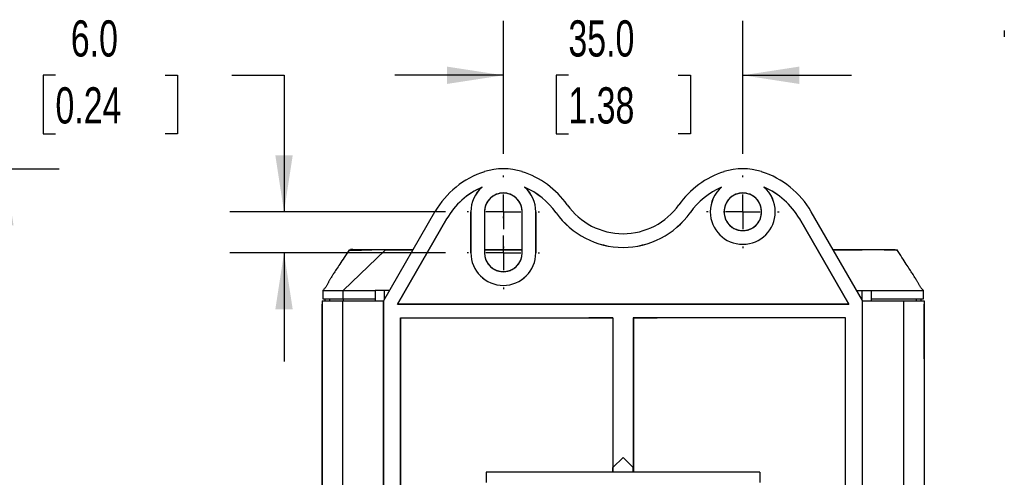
# Model space of a CAD drawing. Header units: millimetres. Extents: x 6 to 273, y 6 to 210.
# Tile 37 of 52: x 155 to 212, y 130 to 156. Entities that reach past the tile are written whole.
import ezdxf

# ---------------------------------------------------------------- set-up
doc = ezdxf.new("R2010")
doc.units = ezdxf.units.MM
doc.linetypes.add('CENTERX2', pattern=[20.32, 12.7, -2.54, 2.54, -2.54])
doc.layers.add('CENTER', color=40, linetype='CENTERX2')
doc.layers.add('DIMENSIONS', color=140, linetype='Continuous')
doc.styles.add('SLDTEXTSTYLE0', font='TXT', dxfattribs={"width": 0.7})
doc.dimstyles.new('SLDDIMSTYLE1', dxfattribs={"dimtxt": 2.158008, "dimasz": 3.302, "dimexe": 0, "dimexo": 0.0625, "dimgap": 0.539502, "dimtad": 0, "dimtih": 1, "dimtoh": 1, "dimdec": 1, "dimlfac": 2.5, "dimrnd": 1e-09, "dimzin": 4, "dimdsep": 46, "dimtxsty": 'SLDTEXTSTYLE0', "dimsah": 1, "dimcen": 0.09, "dimadec": 0, "dimazin": 1, "dimtfac": 1, "dimtdec": 1, "dimtmove": 0, "dimatfit": 0, "dimfxl": 0, "dimfrac": 2, "dimtolj": 1, "dimtzin": 12, "dimarcsym": 0})
doc.dimstyles.new('SLDDIMSTYLE2', dxfattribs={"dimtxt": 2.158008, "dimasz": 3.302, "dimexe": 0, "dimexo": 0.0625, "dimgap": 0.539502, "dimtad": 0, "dimtih": 1, "dimtoh": 1, "dimdec": 1, "dimlfac": 2.5, "dimrnd": 1e-09, "dimzin": 12, "dimdsep": 46, "dimtxsty": 'SLDTEXTSTYLE0', "dimsah": 1, "dimcen": 0.09, "dimadec": 0, "dimazin": 3, "dimtfac": 1, "dimtdec": 1, "dimtofl": 0, "dimtmove": 0, "dimatfit": 3, "dimfxl": 0, "dimfrac": 2, "dimtolj": 1, "dimtzin": 12, "dimarcsym": 0})

# ---------------------------------------------------------------- blocks, each defined once
blk = doc.blocks.new('_D_5')
at = {"layer": 'DIMENSIONS'}
for p, q in [((136.926, 147.55), (157.189, 147.55)), ((154.014, 147.55), (154.014, 123.949)), ((150.808, 120.036), (150.083, 120.036)), ((150.083, 120.036), (150.083, 116.606)), ((157.221, 120.036), (157.945, 120.036)), ((157.945, 120.036), (157.945, 116.606)), ((150.083, 116.606), (150.808, 116.606)), ((157.945, 116.606), (157.221, 116.606)), ((154.014, 90.71), (154.014, 116.123)), ((136.926, 90.71), (157.189, 90.71))]:
    blk.add_line(p, q, dxfattribs=at)
for points in [[(154.014, 147.55), (153.506, 144.248), (154.522, 144.248)], [(154.014, 90.71), (154.522, 94.012), (153.506, 94.012)]]:
    blk.add_solid(points, dxfattribs=at)
at = {"layer": 'DIMENSIONS', "char_height": 2.1167, "attachment_point": 1, "style": 'SLDTEXTSTYLE0'}
for s, insert in [('142.1', (149.91, 123.248)), ('5.59', (150.808, 119.335))]:
    blk.add_mtext(s, dxfattribs=dict(at, insert=insert))
blk = doc.blocks.new('_D_16')
at = {"layer": 'DIMENSIONS'}
for p, q in [((156.975, 153.01), (156.25, 153.01)), ((156.25, 153.01), (156.25, 149.58)), ((163.388, 153.01), (164.112, 153.01)), ((164.112, 153.01), (164.112, 149.58)), ((167.278, 153.01), (170.337, 153.01)), ((170.337, 153.01), (170.337, 145.03)), ((156.25, 149.58), (156.975, 149.58)), ((164.112, 149.58), (163.388, 149.58)), ((179.772, 145.03), (167.162, 145.03)), ((179.772, 142.63), (167.162, 142.63)), ((170.337, 142.63), (170.337, 136.28))]:
    blk.add_line(p, q, dxfattribs=at)
for points in [[(170.337, 145.03), (170.845, 148.332), (169.829, 148.332)], [(170.337, 142.63), (169.829, 139.328), (170.845, 139.328)]]:
    blk.add_solid(points, dxfattribs=at)
at = {"layer": 'DIMENSIONS', "char_height": 2.1167, "attachment_point": 1, "style": 'SLDTEXTSTYLE0'}
for s, insert in [('6.0', (157.873, 156.222)), ('0.24', (156.975, 152.309))]:
    blk.add_mtext(s, dxfattribs=dict(at, insert=insert))
blk = doc.blocks.new('_D_17')
at = {"layer": 'DIMENSIONS'}
for p, q in [((183.158, 148.417), (183.158, 156.185)), ((197.158, 148.417), (197.158, 156.185)), ((183.158, 153.01), (176.808, 153.01)), ((186.962, 153.01), (186.238, 153.01)), ((186.238, 153.01), (186.238, 149.58)), ((193.375, 153.01), (194.1, 153.01)), ((194.1, 153.01), (194.1, 149.58)), ((197.158, 153.01), (203.508, 153.01)), ((186.238, 149.58), (186.962, 149.58)), ((194.1, 149.58), (193.375, 149.58))]:
    blk.add_line(p, q, dxfattribs=at)
for points in [[(183.158, 153.01), (179.856, 153.518), (179.856, 152.502)], [(197.158, 153.01), (200.46, 152.502), (200.46, 153.518)]]:
    blk.add_solid(points, dxfattribs=at)
at = {"layer": 'DIMENSIONS', "char_height": 2.1167, "attachment_point": 1, "style": 'SLDTEXTSTYLE0'}
for s, insert in [('35.0', (186.962, 156.222)), ('1.38', (186.962, 152.309))]:
    blk.add_mtext(s, dxfattribs=dict(at, insert=insert))
blk = doc.blocks.new('SW_CENTERMARKSYMBOL_0')
at = {"layer": 'CENTER', "color": 0}
for p, q in [((0, 2.032), (0, 2.117)), ((0, 0), (0, 1.016)), ((-2.032, 0), (-2.117, 0)), ((0, 0), (-1.016, 0)), ((0, 0), (0, -1.016)), ((0, 0), (1.016, 0)), ((2.032, 0), (2.117, 0)), ((0, -2.032), (0, -2.117))]:
    blk.add_line(p, q, dxfattribs=at)
blk = doc.blocks.new('SW_CENTERMARKSYMBOL_1')
at = {"layer": 'CENTER', "color": 0}
for p, q in [((0, 2.032), (0, 2.117)), ((0, 0), (0, 1.016)), ((-2.032, 0), (-2.117, 0)), ((0, 0), (-1.016, 0)), ((0, 0), (0, -1.016)), ((0, 0), (1.016, 0)), ((2.032, 0), (2.117, 0)), ((0, -2.032), (0, -2.117))]:
    blk.add_line(p, q, dxfattribs=at)
blk = doc.blocks.new('SW_CENTERMARKSYMBOL_2')
at = {"layer": 'CENTER', "color": 0}
for p, q in [((0, 2.032), (0, 2.117)), ((0, 0), (0, 1.016)), ((-2.032, 0), (-2.117, 0)), ((0, 0), (-1.016, 0)), ((0, 0), (0, -1.016)), ((0, 0), (1.016, 0)), ((2.032, 0), (2.117, 0)), ((0, -2.032), (0, -2.117))]:
    blk.add_line(p, q, dxfattribs=at)

msp = doc.modelspace()

# ---------------------------------------------------------------- linework, layer by layer
at = {"color": 7, "linetype": 'Continuous', "lineweight": 25}
for p, q in [((212.446, 155.632), (212.446, 155.263)), ((212.446, 155.632), (212.446, 155.263)), ((176.164, 139.841), (179.161, 145.03)), ((179.853, 144.631), (176.965, 139.63)), ((176.967, 139.63), (179.853, 144.63)), ((179.853, 144.63), (179.853, 144.631)), ((181.258, 145.03), (181.259, 145.03)), ((181.258, 145.03), (181.258, 142.63)), ((181.259, 142.63), (181.259, 145.03)), ((182.058, 145.03), (182.058, 142.63)), ((182.06, 145.03), (182.058, 145.03)), ((182.06, 145.03), (182.06, 142.63)), ((184.257, 145.03), (184.259, 145.03)), ((184.257, 142.63), (184.257, 145.03)), ((184.259, 142.63), (184.259, 145.03)), ((185.058, 145.03), (185.058, 142.63)), ((185.058, 145.03), (185.058, 145.03)), ((185.058, 142.63), (185.058, 145.03)), ((186.242, 144.975), (186.243, 144.975)), ((194.074, 144.975), (194.074, 144.975)), ((195.259, 145.03), (195.258, 145.03)), ((196.06, 145.03), (196.058, 145.03)), ((198.257, 145.03), (198.259, 145.03)), ((199.058, 145.03), (199.058, 145.03)), ((200.463, 144.63), (200.464, 144.631)), ((200.463, 144.63), (203.35, 139.63)), ((203.351, 139.63), (200.464, 144.631)), ((204.152, 139.841), (201.156, 145.03)), ((173.801, 140.433), (176.241, 142.795)), ((177.571, 142.795), (176.241, 142.795)), ((177.571, 142.83), (177.571, 142.795)), ((177.571, 142.83), (177.89, 142.83)), ((177.87, 142.795), (177.571, 142.795)), ((182.06, 142.83), (184.257, 142.83)), ((184.257, 142.795), (182.06, 142.795)), ((204.075, 142.795), (202.447, 142.795)), ((181.258, 142.63), (181.259, 142.63)), ((182.06, 142.63), (182.058, 142.63)), ((184.257, 142.63), (184.259, 142.63)), ((185.058, 142.63), (185.058, 142.63)), ((172.6, 140.437), (172.598, 139.95)), ((172.73, 139.95), (172.73, 139.83)), ((172.998, 139.95), (172.999, 139.83)), ((173.798, 139.95), (173.798, 140.433)), ((173.798, 139.95), (175.656, 139.95)), ((173.798, 139.95), (173.798, 139.83)), ((175.658, 140.431), (175.656, 139.95)), ((175.656, 139.95), (175.656, 139.83)), ((176.505, 140.43), (175.658, 140.43)), ((176.206, 139.913), (176.206, 140.43)), ((203.812, 140.43), (204.658, 140.43)), ((204.143, 139.857), (204.143, 140.43)), ((204.658, 140.431), (204.66, 139.95)), ((204.66, 139.95), (204.661, 139.83)), ((207.318, 139.83), (207.318, 139.95)), ((207.587, 139.83), (207.587, 139.95)), ((207.718, 139.95), (207.716, 140.437)), ((172.56, 139.643), (172.558, 139.634)), ((172.558, 136.43), (172.558, 139.634)), ((172.56, 139.83), (172.56, 98.43)), ((172.56, 139.83), (173.758, 139.83)), ((173.758, 139.83), (173.758, 98.43)), ((173.758, 139.83), (176.158, 139.83)), ((176.161, 139.83), (176.158, 139.83)), ((176.158, 98.43), (176.158, 139.83)), ((176.164, 139.841), (176.161, 139.835)), ((176.164, 98.42), (176.164, 139.841)), ((176.965, 139.63), (203.351, 139.63)), ((176.967, 139.63), (176.965, 139.63)), ((203.35, 139.63), (176.967, 139.63)), ((203.35, 139.63), (203.351, 139.63)), ((204.152, 98.42), (204.152, 139.841)), ((204.152, 139.841), (204.156, 139.835)), ((204.156, 139.83), (204.158, 139.83)), ((204.158, 98.43), (204.158, 139.83)), ((204.158, 139.83), (206.558, 139.83)), ((206.558, 139.83), (206.558, 98.43)), ((206.558, 139.83), (207.756, 139.83)), ((207.587, 139.831), (207.594, 139.831)), ((207.756, 139.83), (207.756, 98.43)), ((207.756, 139.644), (207.758, 139.634)), ((207.758, 136.43), (207.758, 139.634)), ((177.152, 138.836), (189.564, 138.836)), ((177.152, 119.725), (177.152, 138.836)), ((177.152, 138.836), (177.158, 138.83)), ((177.158, 138.83), (188.16, 138.83)), ((177.158, 119.73), (177.158, 138.83)), ((189.559, 138.831), (188.16, 138.831)), ((188.16, 138.831), (188.16, 138.83)), ((189.564, 138.836), (189.559, 138.831)), ((189.559, 138.831), (189.559, 137.63)), ((189.564, 138.836), (189.564, 130.077)), ((203.164, 138.836), (190.752, 138.836)), ((190.752, 138.836), (190.752, 130.077)), ((190.752, 138.836), (190.758, 138.831)), ((190.758, 138.831), (192.157, 138.831)), ((190.758, 138.831), (190.758, 137.63)), ((192.157, 138.831), (192.157, 138.83)), ((203.158, 138.83), (192.157, 138.83)), ((203.164, 138.836), (203.158, 138.83)), ((203.158, 119.73), (203.158, 138.83)), ((203.164, 119.725), (203.164, 138.836)), ((189.558, 137.63), (189.558, 129.81)), ((189.559, 137.63), (189.558, 137.63)), ((190.758, 137.63), (190.758, 137.63)), ((190.758, 137.63), (190.758, 129.81)), ((172.558, 136.43), (172.56, 136.43)), ((172.559, 98.635), (172.559, 136.43)), ((172.559, 136.43), (172.56, 136.43)), ((207.756, 136.43), (207.758, 136.43)), ((207.756, 136.43), (207.758, 136.43)), ((207.758, 136.43), (207.758, 98.635)), ((189.564, 130.077), (190.158, 130.671)), ((189.564, 130.076), (190.158, 130.67)), ((190.752, 130.077), (190.158, 130.671)), ((190.158, 130.67), (190.158, 130.671)), ((190.753, 130.076), (190.158, 130.67)), ((198.158, 129.81), (182.158, 129.81)), ((182.158, 129.81), (182.158, 129.21)), ((189.564, 130.077), (189.564, 130.076)), ((189.564, 129.81), (189.564, 130.076)), ((190.753, 130.076), (190.752, 130.077)), ((190.753, 129.81), (190.753, 130.076)), ((198.158, 129.81), (198.158, 129.21))]:
    msp.add_line(p, q, dxfattribs=at)
at = {"color": 7, "linetype": 'Continuous', "lineweight": 25, "flags": 128}
for points in [[(181.917, 146.469), (181.919, 146.47), (181.921, 146.471)], [(184.4, 146.469), (184.398, 146.47), (184.396, 146.471)], [(195.917, 146.469), (195.919, 146.47), (195.921, 146.471)], [(198.4, 146.469), (198.398, 146.47), (198.396, 146.471)], [(173.801, 140.433), (174.73, 140.432), (175.658, 140.432)]]:
    msp.add_lwpolyline(points, dxfattribs=at)
at = {"color": 7, "linetype": 'Continuous', "lineweight": 25}
for centre, radius, start, end in [((183.664, 142.43), 5.2, 107.98454, 150), ((183.158, 143.988), 3.563, 72.01546, 107.98454), ((182.653, 142.43), 5.2, 35.33138, 72.01546), ((197.664, 142.43), 5.2, 107.98454, 144.66862), ((197.158, 143.988), 3.563, 72.01546, 107.98454), ((196.653, 142.43), 5.2, 30, 72.01546), ((183.664, 142.43), 4.401, 113.33477, 150), ((183.664, 142.43), 4.4, 113.39429, 150), ((183.158, 145.03), 1.9, 130.79982, 180), ((183.158, 145.03), 1.899, 130.66194, 180), ((182.653, 142.43), 4.401, 35.33138, 66.66523), ((183.158, 145.03), 1.899, 0, 49.33806), ((182.653, 142.43), 4.4, 35.33138, 66.60571), ((183.158, 145.03), 1.9, 0, 49.20018), ((197.664, 142.43), 4.401, 113.33477, 144.66862), ((197.664, 142.43), 4.4, 113.39429, 144.66862), ((197.158, 145.03), 1.9, 130.79982, 180), ((197.158, 145.03), 1.899, 130.66194, 180), ((196.653, 142.43), 4.401, 30, 66.66523), ((197.158, 145.03), 1.899, 0, 49.33806), ((197.158, 145.03), 1.9, 0, 49.20018), ((196.653, 142.43), 4.4, 30, 66.60571), ((183.158, 145.03), 1.101, 0, 180), ((197.158, 145.03), 1.101, 0, 180), ((190.158, 147.751), 4, 215.33138, 324.66862), ((190.158, 147.751), 4.8, 215.33138, 324.66862), ((190.158, 147.751), 4.799, 215.33138, 324.66862), ((197.158, 145.03), 1.9, 180, 0), ((197.158, 145.03), 1.899, 180, 0), ((197.158, 145.03), 1.101, 180, 0), ((183.158, 142.63), 1.9, 180, 0), ((183.158, 142.63), 1.899, 180, 0), ((183.158, 142.63), 1.101, 180, 0)]:
    msp.add_arc(centre, radius, start, end, dxfattribs=at)
for points, knots in [([(184.257, 145.03), (184.257, 145.16), (184.233, 145.3), (184.126, 145.57), (184.042, 145.7), (183.828, 145.915), (183.698, 145.998), (183.428, 146.106), (183.288, 146.129), (183.029, 146.129), (182.889, 146.106), (182.619, 145.998), (182.489, 145.915), (182.274, 145.7), (182.19, 145.57), (182.083, 145.3), (182.06, 145.16), (182.06, 145.03)], [0, 0, 0, 0, 0.125, 0.125, 0.25, 0.25, 0.375, 0.375, 0.5, 0.5, 0.625, 0.625, 0.75, 0.75, 0.875, 0.875, 1, 1, 1, 1]), ([(198.257, 145.03), (198.257, 145.16), (198.233, 145.3), (198.126, 145.57), (198.042, 145.7), (197.828, 145.915), (197.698, 145.998), (197.428, 146.106), (197.288, 146.129), (197.029, 146.129), (196.889, 146.106), (196.619, 145.998), (196.489, 145.915), (196.274, 145.7), (196.19, 145.57), (196.083, 145.3), (196.06, 145.16), (196.06, 145.03)], [0, 0, 0, 0, 0.125, 0.125, 0.25, 0.25, 0.375, 0.375, 0.5, 0.5, 0.625, 0.625, 0.75, 0.75, 0.875, 0.875, 1, 1, 1, 1]), ([(196.06, 145.03), (196.06, 144.939), (196.071, 144.835), (196.136, 144.61), (196.192, 144.489), (196.367, 144.254), (196.489, 144.142), (196.717, 144.021), (196.801, 143.988), (196.975, 143.943), (197.067, 143.932), (197.25, 143.932), (197.341, 143.943), (197.516, 143.988), (197.599, 144.021), (197.827, 144.142), (197.949, 144.254), (198.125, 144.489), (198.18, 144.61), (198.246, 144.835), (198.257, 144.939), (198.257, 145.03)], [0, 0, 0, 0, 0.125, 0.125, 0.25, 0.25, 0.375, 0.375, 0.4375, 0.4375, 0.5, 0.5, 0.5625, 0.5625, 0.625, 0.625, 0.75, 0.75, 0.875, 0.875, 1, 1, 1, 1]), ([(174.155, 142.825), (174.054, 142.669), (173.866, 142.381), (173.609, 141.985), (173.397, 141.658), (173.233, 141.405), (173.12, 141.23), (173.063, 141.142), (173.034, 141.093), (172.996, 141.03), (172.962, 140.968), (172.925, 140.9), (172.888, 140.83), (172.853, 140.761), (172.816, 140.695), (172.776, 140.631), (172.729, 140.565), (172.673, 140.498), (172.625, 140.455), (172.601, 140.433)], [0, 0, 0, 0, 0.032424, 0.060135, 0.083968, 0.105249, 0.125782, 0.14749, 0.176728, 0.21812, 0.27181, 0.337939, 0.416667, 0.508182, 0.590756, 0.681809, 0.781523, 0.890127, 1, 1, 1, 1]), ([(175.462, 142.806), (175.459, 142.806), (175.452, 142.806), (175.438, 142.806), (175.414, 142.805), (175.366, 142.805), (175.273, 142.803), (175.151, 142.802), (175.008, 142.799), (174.811, 142.795), (174.62, 142.791), (174.453, 142.786), (174.342, 142.783), (174.257, 142.78), (174.194, 142.778), (174.152, 142.777), (174.127, 142.776), (174.124, 142.776), (174.123, 142.776)], [0, 0, 0, 0, 0.003916, 0.007831, 0.015663, 0.031326, 0.062651, 0.125295, 0.182387, 0.250564, 0.407433, 0.500915, 0.592817, 0.681273, 0.766248, 0.84771, 0.925635, 1, 1, 1, 1]), ([(174.125, 142.776), (174.145, 142.777), (174.185, 142.778), (174.496, 142.788), (174.881, 142.797), (175.188, 142.802), (175.35, 142.805), (175.425, 142.806), (175.463, 142.806)], [0, 0, 0, 0, 0.275269, 0.557119, 0.805047, 0.9142, 0.957093, 1, 1, 1, 1]), ([(174.369, 142.83), (174.152, 142.83), (174.177, 142.83), (174.512, 142.83), (174.594, 142.83), (174.79, 142.83), (174.904, 142.83), (175.161, 142.83), (175.305, 142.83), (175.485, 142.83), (175.505, 142.83), (175.531, 142.83), (175.536, 142.83), (175.549, 142.83), (175.557, 142.83), (175.587, 142.83), (175.613, 142.83), (175.675, 142.83), (175.712, 142.83), (175.794, 142.83), (175.84, 142.83), (175.986, 142.83), (176.098, 142.83), (176.238, 142.83), (176.267, 142.83), (176.324, 142.83), (176.352, 142.83), (176.437, 142.83), (176.607, 142.83), (177.004, 142.83), (177.344, 142.83), (177.571, 142.83)], [0, 0, 0, 0, 0.5, 0.5, 0.625, 0.625, 0.75, 0.75, 0.875, 0.875, 0.890625, 0.890625, 0.894531, 0.894531, 0.898437, 0.898437, 0.90625, 0.90625, 0.914062, 0.914062, 0.921875, 0.921875, 0.9375, 0.9375, 0.941406, 0.941406, 0.945312, 0.945312, 0.953125, 0.96875, 1, 1, 1, 1]), ([(176.241, 142.795), (176.236, 142.795), (176.224, 142.795), (176.201, 142.797), (176.161, 142.799), (176.082, 142.802), (175.973, 142.806), (175.849, 142.808), (175.742, 142.809), (175.654, 142.81), (175.585, 142.81), (175.531, 142.809), (175.488, 142.808), (175.471, 142.807), (175.462, 142.806)], [0, 0, 0, 0, 0.01572, 0.031485, 0.062816, 0.12526, 0.250594, 0.371599, 0.500291, 0.60656, 0.708104, 0.806425, 0.903033, 1, 1, 1, 1]), ([(202.426, 142.83), (202.611, 142.83), (203.098, 142.83), (203.66, 142.83), (204.115, 142.83), (204.342, 142.83), (204.54, 142.83), (204.722, 142.83), (204.801, 142.83), (204.855, 142.83), (204.944, 142.83), (205.208, 142.83), (205.589, 142.83), (205.914, 142.83), (206.072, 142.83), (206.07, 142.83), (206.07, 142.83)], [0, 0, 0, 0, 0.03485, 0.091995, 0.10628, 0.12066, 0.135062, 0.149496, 0.17099, 0.192688, 0.214386, 0.265531, 0.497938, 0.730194, 0.962488, 1, 1, 1, 1]), ([(204.854, 142.806), (204.85, 142.806), (204.842, 142.807), (204.827, 142.808), (204.811, 142.808), (204.795, 142.809), (204.779, 142.809), (204.763, 142.809), (204.748, 142.81), (204.717, 142.81), (204.665, 142.81), (204.577, 142.809), (204.478, 142.808), (204.373, 142.806), (204.269, 142.803), (204.171, 142.8), (204.106, 142.796), (204.075, 142.795)], [0, 0, 0, 0, 0.051243, 0.096667, 0.137281, 0.173808, 0.206689, 0.236228, 0.262656, 0.28614, 0.392397, 0.500075, 0.617597, 0.725197, 0.82432, 0.915774, 1, 1, 1, 1]), ([(205.505, 142.795), (205.448, 142.796), (205.329, 142.799), (205.124, 142.802), (204.963, 142.805), (204.887, 142.806), (204.854, 142.806)], [0, 0, 0, 0, 0.338874, 0.709079, 0.871972, 1, 1, 1, 1]), ([(205.906, 142.785), (205.868, 142.786), (205.784, 142.789), (205.605, 142.793), (205.505, 142.795)], [0, 0, 0, 0, 0.441943, 1, 1, 1, 1]), ([(206.157, 142.777), (206.147, 142.778), (206.127, 142.778), (205.977, 142.783), (205.906, 142.785)], [0, 0, 0, 0, 0.526991, 1, 1, 1, 1]), ([(207.716, 140.433), (207.692, 140.455), (207.644, 140.498), (207.588, 140.565), (207.54, 140.631), (207.501, 140.695), (207.464, 140.761), (207.428, 140.83), (207.392, 140.9), (207.355, 140.968), (207.32, 141.03), (207.283, 141.093), (207.254, 141.142), (207.197, 141.23), (207.084, 141.405), (206.92, 141.658), (206.708, 141.985), (206.45, 142.381), (206.263, 142.669), (206.162, 142.825)], [0, 0, 0, 0, 0.109874, 0.218478, 0.318192, 0.409245, 0.491818, 0.583334, 0.662062, 0.728191, 0.78188, 0.823273, 0.85251, 0.874218, 0.894751, 0.916032, 0.939865, 0.967576, 1, 1, 1, 1]), ([(182.06, 142.63), (182.06, 142.539), (182.071, 142.435), (182.136, 142.21), (182.192, 142.089), (182.367, 141.854), (182.489, 141.742), (182.717, 141.621), (182.801, 141.588), (182.975, 141.543), (183.067, 141.532), (183.25, 141.532), (183.341, 141.543), (183.516, 141.588), (183.599, 141.621), (183.827, 141.742), (183.949, 141.854), (184.125, 142.089), (184.18, 142.21), (184.246, 142.435), (184.257, 142.539), (184.257, 142.63)], [0, 0, 0, 0, 0.125, 0.125, 0.25, 0.25, 0.375, 0.375, 0.4375, 0.4375, 0.5, 0.5, 0.5625, 0.5625, 0.625, 0.625, 0.75, 0.75, 0.875, 0.875, 1, 1, 1, 1]), ([(172.6, 140.434), (172.6, 140.434), (172.598, 140.434), (172.605, 140.433), (172.596, 140.433), (172.604, 140.433), (172.591, 140.433), (172.641, 140.433), (172.84, 140.433), (173.121, 140.433), (173.456, 140.433), (173.689, 140.433), (173.798, 140.433)], [0, 0, 0, 0, 0.465761, 0.723749, 0.853356, 0.875005, 0.896669, 0.920236, 0.940626, 0.961909, 0.982106, 1, 1, 1, 1]), ([(172.598, 139.95), (172.598, 139.95), (172.598, 139.95), (172.598, 139.95), (172.598, 139.95), (172.598, 139.95), (172.598, 139.95), (172.598, 139.95), (172.598, 139.95), (172.598, 139.95), (172.598, 139.95), (172.598, 139.95), (172.6, 139.95), (172.608, 139.95), (172.655, 139.95), (172.692, 139.95), (172.797, 139.95), (172.865, 139.95), (173.027, 139.95), (173.12, 139.95), (173.315, 139.95), (173.417, 139.95), (173.614, 139.95), (173.709, 139.95), (173.798, 139.95)], [0, 0, 0, 0, 0.5, 0.5, 0.75, 0.75, 0.875, 0.9375, 0.945313, 0.949219, 0.949219, 0.953125, 0.953125, 0.960938, 0.960938, 0.96875, 0.96875, 0.976563, 0.976563, 0.984375, 0.984375, 0.992188, 0.992188, 1, 1, 1, 1]), ([(204.658, 140.432), (204.709, 140.432), (204.858, 140.432), (205.152, 140.432), (205.587, 140.432), (206.038, 140.432), (206.476, 140.432), (206.808, 140.433), (207.091, 140.433), (207.31, 140.433), (207.497, 140.433), (207.666, 140.433), (207.731, 140.433), (207.711, 140.433), (207.717, 140.433), (207.715, 140.433), (207.716, 140.433), (207.716, 140.433), (207.716, 140.433), (207.716, 140.433), (207.716, 140.434), (207.716, 140.434), (207.716, 140.434), (207.716, 140.434), (207.716, 140.434), (207.716, 140.434), (207.716, 140.434), (207.716, 140.434), (207.716, 140.434), (207.716, 140.434), (207.716, 140.434)], [0, 0, 0, 0, 0.007626, 0.022301, 0.044034, 0.072837, 0.089896, 0.109902, 0.121996, 0.13532, 0.149346, 0.163368, 0.186102, 0.207994, 0.231194, 0.255701, 0.296844, 0.341197, 0.428357, 0.525683, 0.633151, 0.750756, 0.862649, 0.877886, 0.893259, 0.908767, 0.924411, 0.940191, 0.956108, 1, 1, 1, 1]), ([(204.66, 139.95), (205.044, 139.95), (205.428, 139.95), (206.005, 139.95), (206.197, 139.95), (206.485, 139.95), (206.581, 139.95), (206.786, 139.95), (206.895, 139.95), (207.109, 139.95), (207.214, 139.95), (207.4, 139.95), (207.481, 139.95), (207.606, 139.95), (207.65, 139.95), (207.706, 139.95), (207.717, 139.95), (207.72, 139.95), (207.719, 139.95), (207.718, 139.95), (207.718, 139.95), (207.718, 139.95), (207.718, 139.95), (207.718, 139.95), (207.718, 139.95), (207.718, 139.95), (207.718, 139.95), (207.718, 139.95), (207.718, 139.95)], [0, 0, 0, 0, 0.03125, 0.03125, 0.046875, 0.046875, 0.054687, 0.054687, 0.0625, 0.0625, 0.070312, 0.070312, 0.078125, 0.078125, 0.085937, 0.085937, 0.09375, 0.09375, 0.097656, 0.097656, 0.101562, 0.101562, 0.109375, 0.125, 0.25, 0.5, 0.5, 1, 1, 1, 1])]:
    msp.add_open_spline(points, degree=3, knots=knots, dxfattribs=at)
for points in [[(176.161, 139.835), (176.161, 139.832), (176.161, 139.83), (176.161, 139.83)], [(204.156, 139.83), (204.156, 139.83), (204.156, 139.832), (204.156, 139.835)], [(172.558, 136.43), (172.558, 136.43), (172.559, 136.43), (172.559, 136.43)], [(207.758, 136.43), (207.758, 136.43), (207.758, 136.43), (207.758, 136.43)]]:
    msp.add_open_spline(points, degree=3, dxfattribs=at)

# ---------------------------------------------------------------- block references
at = {"layer": 'CENTER'}
for name, p in [('SW_CENTERMARKSYMBOL_1', (183.158, 145.03)), ('SW_CENTERMARKSYMBOL_2', (197.158, 145.03)), ('SW_CENTERMARKSYMBOL_0', (183.158, 142.63))]:
    msp.add_blockref(name, p, dxfattribs=at)

# ---------------------------------------------------------------- dimensions: what is measured, and where the dimension line sits
at = {"layer": 'DIMENSIONS'}
for base, p1, p2, dimstyle, picture, middle in [((170.337, 145.03), (181.042, 142.63), (181.042, 145.03), 'SLDDIMSTYLE1', '_D_16', (170.337, 153.01)), ((154.014, 90.71), (135.656, 147.55), (135.656, 90.71), 'SLDDIMSTYLE2', '_D_5', (154.014, 120.036))]:
    dim = msp.add_linear_dim(base=base, p1=p1, p2=p2, angle=90, dimstyle=dimstyle, dxfattribs=at)
    dim.commit()
    dim.dimension.update_dxf_attribs({"geometry": picture, "text_midpoint": middle, "dimtype": 160})
dim = msp.add_linear_dim(base=(197.158, 153.01), p1=(183.158, 147.147), p2=(197.158, 147.147), dimstyle='SLDDIMSTYLE1', dxfattribs=at)
dim.commit()
dim.dimension.update_dxf_attribs({"geometry": '_D_17', "text_midpoint": (190.169, 153.01), "dimtype": 160})

doc.saveas('drawing.dxf')
